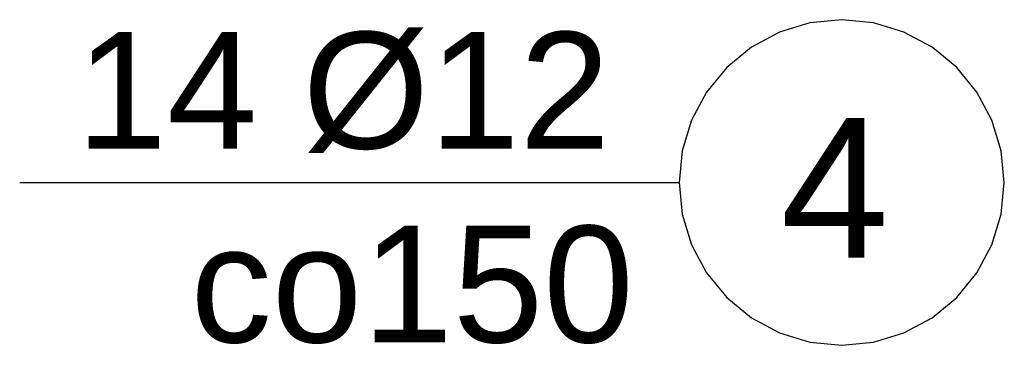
# Model space of a CAD drawing. Header units: millimetres. Extents: x -288865 to 11255, y 102926 to 380857.
# Tile 69 of 142: x -143012 to -142407, y 249157 to 249357. Entities that reach past the tile are written whole.
import ezdxf

# ---------------------------------------------------------------- set-up
doc = ezdxf.new("R2010")
doc.units = ezdxf.units.MM
doc.header["$MEASUREMENT"] = 0
doc.styles.add('ARIAL', font='arial.ttf')

# ---------------------------------------------------------------- blocks, each defined once
blk = doc.blocks.new('DwgObject-66210877-3474 - 1303')
at = {"color": 5, "linetype": 'Continuous'}
for p, q in [((22261.48, 3598.76), (22241.97, 3596.84)), ((22280.99, 3596.84), (22261.48, 3598.76)), ((22223.21, 3591.15), (22205.93, 3581.91)), ((22241.97, 3596.84), (22223.21, 3591.15)), ((22299.75, 3591.15), (22280.99, 3596.84)), ((22317.04, 3581.91), (22299.75, 3591.15)), ((22205.93, 3581.91), (22190.77, 3569.47)), ((22332.19, 3569.47), (22317.04, 3581.91)), ((22190.77, 3569.47), (22178.34, 3554.32)), ((22344.63, 3554.32), (22332.19, 3569.47)), ((22178.34, 3554.32), (22169.1, 3537.03)), ((22353.87, 3537.03), (22344.63, 3554.32)), ((22169.1, 3537.03), (22163.4, 3518.27)), ((22359.56, 3518.27), (22353.87, 3537.03)), ((22163.4, 3518.27), (22161.48, 3498.76)), ((22361.48, 3498.76), (22359.56, 3518.27)), ((21755.93, 3498.76), (22161.48, 3498.76)), ((22161.48, 3498.76), (22163.4, 3479.25)), ((22359.56, 3479.25), (22361.48, 3498.76)), ((22163.4, 3479.25), (22169.1, 3460.49)), ((22353.87, 3460.49), (22359.56, 3479.25)), ((22169.1, 3460.49), (22178.34, 3443.2)), ((22344.63, 3443.2), (22353.87, 3460.49)), ((22178.34, 3443.2), (22190.77, 3428.05)), ((22332.19, 3428.05), (22344.63, 3443.2)), ((22190.77, 3428.05), (22205.93, 3415.61)), ((22317.04, 3415.61), (22332.19, 3428.05)), ((22205.93, 3415.61), (22223.21, 3406.37)), ((22299.75, 3406.37), (22317.04, 3415.61)), ((22223.21, 3406.37), (22241.97, 3400.68)), ((22280.99, 3400.68), (22299.75, 3406.37)), ((22241.97, 3400.68), (22261.48, 3398.76)), ((22261.48, 3398.76), (22280.99, 3400.68))]:
    blk.add_line(p, q, dxfattribs=at)
at = {"color": 5, "linetype": 'Continuous', "style": 'ARIAL'}
for s, height, p in [('14 Ø12', 71.631, (21790.82, 3519.59)), ('4', 85.96, (22223.85, 3452.5)), ('co150', 71.631, (21860.97, 3400.53))]:
    blk.add_text(s, height=height, dxfattribs=at).set_placement(p)

msp = doc.modelspace()

# ---------------------------------------------------------------- block references
msp.add_blockref('DwgObject-66210877-3474 - 1303', (-164768.07, 245757.78))

doc.saveas('drawing.dxf')
